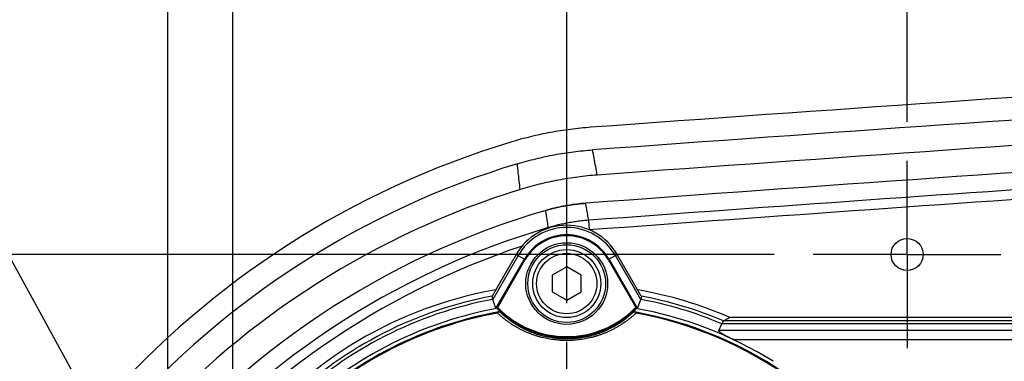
# Model space of a CAD drawing. Extents: x 0 to 3364, y 0 to 2376.
# Tile 13 of 83: x 905 to 1007, y 490 to 525. Entities that reach past the tile are written whole.
import ezdxf

# ---------------------------------------------------------------- set-up
doc = ezdxf.new("R2010")
doc.units = 0
doc.header["$LTSCALE"] = 185.02
doc.linetypes.add('CENTER', pattern=[0.6, 0.375, -0.075, 0.075, -0.075])
doc.layers.get('0').update_dxf_attribs({"linetype": 'CONTINUOUS'})
doc.layers.add('95_ALL_DIM', color=7, linetype='CONTINUOUS')
doc.layers.add('DEFAULT_1', color=7, linetype='CENTER')
doc.styles.get("Standard").update_dxf_attribs({"font": 'txt', "width": 0.8})
doc.dimstyles.new('DIMSTYLE_1', dxfattribs={"dimtxt": 12, "dimasz": 6, "dimexe": 0.18, "dimexo": 0.0625, "dimgap": 0.09, "dimtad": 1, "dimdec": 3, "dimtxsty": 'STANDARD', "dimblk": 'OPEN', "dimblk1": 'OPEN', "dimblk2": 'OPEN', "dimcen": 0.09, "dimazin": 3, "dimtp": 0.5, "dimtm": 0.5, "dimtfac": 1, "dimtdec": 3, "dimtofl": 0, "dimtmove": 0, "dimatfit": 3, "dimtolj": 1})
doc.dimstyles.new('DIMSTYLE_16', dxfattribs={"dimtxt": 12, "dimasz": 6, "dimexe": 0.18, "dimexo": 0.0625, "dimgap": 0.09, "dimtad": 1, "dimtih": 1, "dimtoh": 1, "dimdec": 3, "dimtxsty": 'STANDARD', "dimblk": 'OPEN', "dimblk1": 'OPEN', "dimblk2": 'OPEN', "dimcen": 0.09, "dimazin": 3, "dimtp": 0.1, "dimtm": 0.1, "dimtfac": 1, "dimtdec": 3, "dimtofl": 0, "dimtmove": 0, "dimatfit": 3, "dimtolj": 1})
doc.dimstyles.new('DIMSTYLE_3', dxfattribs={"dimtxt": 12, "dimasz": 6, "dimexe": 0.18, "dimexo": 0.0625, "dimgap": 0.09, "dimtad": 1, "dimdec": 3, "dimtxsty": 'STANDARD', "dimblk": 'OPEN', "dimblk1": 'OPEN', "dimblk2": 'OPEN', "dimcen": 0.09, "dimazin": 3, "dimtp": 0.2, "dimtm": 0.2, "dimtfac": 1, "dimtdec": 3, "dimtofl": 0, "dimtmove": 0, "dimatfit": 3, "dimtolj": 1})
doc.dimstyles.new('DIMSTYLE_4', dxfattribs={"dimtxt": 12, "dimasz": 6, "dimexe": 0.18, "dimexo": 0.0625, "dimgap": 0.09, "dimtad": 1, "dimdec": 3, "dimtxsty": 'STANDARD', "dimblk": 'OPEN', "dimblk1": 'OPEN', "dimblk2": 'OPEN', "dimcen": 0.09, "dimazin": 3, "dimtp": 0.3, "dimtm": 0.3, "dimtfac": 1, "dimtdec": 3, "dimtofl": 0, "dimtmove": 0, "dimatfit": 3, "dimtolj": 1})
doc.dimstyles.new('DIMSTYLE_9', dxfattribs={"dimtxt": 12, "dimasz": 6, "dimexe": 0.18, "dimexo": 0.0625, "dimgap": 0.09, "dimtad": 1, "dimdec": 1, "dimtxsty": 'STANDARD', "dimblk": 'OPEN', "dimblk1": 'OPEN', "dimblk2": 'OPEN', "dimcen": 0.09, "dimazin": 3, "dimtp": 0.2, "dimtm": 0.2, "dimtfac": 1, "dimtdec": 1, "dimtofl": 0, "dimtmove": 0, "dimatfit": 3, "dimtolj": 1})

# ---------------------------------------------------------------- blocks, each defined once
blk = doc.blocks.new('_OPEN')
at = {"color": 0, "linetype": 'BYBLOCK'}
for p, q in [((0, 0), (-1, 0.233)), ((-1, -0.233), (0, 0)), ((-1, 0), (0, 0))]:
    blk.add_line(p, q, dxfattribs=at)
blk = doc.blocks.new('*D23')
at = {"layer": '95_ALL_DIM', "color": 2, "linetype": 'CONTINUOUS'}
for p, q in [((920.68, 486.79), (920.68, 564.29)), ((927.34, 459.79), (927.34, 564.29)), ((920.68, 560.29), (890.42, 560.29)), ((890.42, 560.29), (924.01, 560.29)), ((947.34, 560.29), (924.01, 560.29)), ((927.34, 560.29), (947.34, 560.29))]:
    blk.add_line(p, q, dxfattribs=at)
at = {"layer": '95_ALL_DIM', "color": 2, "linetype": 'CONTINUOUS', "xscale": 6, "yscale": 6, "zscale": 6}
blk.add_blockref('_OPEN', (920.68, 560.29), dxfattribs=at)
at = {"layer": '95_ALL_DIM', "color": 2, "linetype": 'CONTINUOUS', "xscale": 6, "yscale": 6, "zscale": 6, "rotation": 180}
blk.add_blockref('_OPEN', (927.34, 560.29), dxfattribs=at)
at = {"layer": '95_ALL_DIM', "color": 2, "linetype": 'CONTINUOUS', "width": 0.8}
blk.add_text('6.7', height=12, dxfattribs=at).set_placement((890.42, 563.29))
blk = doc.blocks.new('*D25')
at = {"layer": '95_ALL_DIM', "color": 2, "linetype": 'CONTINUOUS'}
for p, q in [((920.68, 486.79), (920.68, 604.29)), ((961.68, 495.79), (961.68, 604.29)), ((920.68, 600.29), (941.18, 600.29)), ((961.68, 600.29), (941.18, 600.29))]:
    blk.add_line(p, q, dxfattribs=at)
at = {"layer": '95_ALL_DIM', "color": 2, "linetype": 'CONTINUOUS', "xscale": 6, "yscale": 6, "zscale": 6, "rotation": 180}
blk.add_blockref('_OPEN', (920.68, 600.29), dxfattribs=at)
at = {"layer": '95_ALL_DIM', "color": 2, "linetype": 'CONTINUOUS', "xscale": 6, "yscale": 6, "zscale": 6}
blk.add_blockref('_OPEN', (961.68, 600.29), dxfattribs=at)
at = {"layer": '95_ALL_DIM', "color": 2, "linetype": 'CONTINUOUS', "width": 0.8}
blk.add_text('41', height=12, dxfattribs=at).set_placement((932.31, 603.29))
blk = doc.blocks.new('*D26')
at = {"layer": '95_ALL_DIM', "color": 2, "linetype": 'CONTINUOUS'}
for p, q in [((961.68, 495.79), (961.68, 604.29)), ((996.68, 514.44), (996.68, 604.29)), ((961.68, 600.29), (979.18, 600.29)), ((996.68, 600.29), (979.18, 600.29))]:
    blk.add_line(p, q, dxfattribs=at)
at = {"layer": '95_ALL_DIM', "color": 2, "linetype": 'CONTINUOUS', "xscale": 6, "yscale": 6, "zscale": 6, "rotation": 180}
blk.add_blockref('_OPEN', (961.68, 600.29), dxfattribs=at)
at = {"layer": '95_ALL_DIM', "color": 2, "linetype": 'CONTINUOUS', "xscale": 6, "yscale": 6, "zscale": 6}
blk.add_blockref('_OPEN', (996.68, 600.29), dxfattribs=at)
at = {"layer": '95_ALL_DIM', "color": 2, "linetype": 'CONTINUOUS', "width": 0.8}
blk.add_text('35', height=12, dxfattribs=at).set_placement((970.27, 603.29))
blk = doc.blocks.new('*D27')
at = {"layer": '95_ALL_DIM', "color": 2, "linetype": 'CONTINUOUS'}
for p, q in [((996.68, 514.44), (996.68, 604.29)), ((1016.68, 514.44), (1016.68, 604.29)), ((996.68, 600.29), (976.68, 600.29)), ((976.68, 600.29), (1006.68, 600.29)), ((1036.68, 600.29), (1006.68, 600.29)), ((1016.68, 600.29), (1036.68, 600.29))]:
    blk.add_line(p, q, dxfattribs=at)
at = {"layer": '95_ALL_DIM', "color": 2, "linetype": 'CONTINUOUS', "xscale": 6, "yscale": 6, "zscale": 6}
blk.add_blockref('_OPEN', (996.68, 600.29), dxfattribs=at)
at = {"layer": '95_ALL_DIM', "color": 2, "linetype": 'CONTINUOUS', "xscale": 6, "yscale": 6, "zscale": 6, "rotation": 180}
blk.add_blockref('_OPEN', (1016.68, 600.29), dxfattribs=at)
at = {"layer": '95_ALL_DIM', "color": 2, "linetype": 'CONTINUOUS', "width": 0.8}
blk.add_text('20', height=12, dxfattribs=at).set_placement((997.3, 603.29))
blk = doc.blocks.new('*D28')
at = {"layer": '95_ALL_DIM', "color": 2, "linetype": 'CONTINUOUS'}
for p, q in [((983.03, 500.79), (819.93, 500.79)), ((823.93, 500.79), (823.93, 455.79)), ((823.93, 410.79), (823.93, 455.79)), ((983.03, 410.79), (819.93, 410.79))]:
    blk.add_line(p, q, dxfattribs=at)
at = {"layer": '95_ALL_DIM', "color": 2, "linetype": 'CONTINUOUS', "xscale": 6, "yscale": 6, "zscale": 6}
for p, rotation in [((823.93, 500.79), 90), ((823.93, 410.79), 270)]:
    blk.add_blockref('_OPEN', p, dxfattribs=dict(at, rotation=rotation))
at = {"layer": '95_ALL_DIM', "color": 2, "linetype": 'CONTINUOUS', "width": 0.8}
blk.add_text('90', height=12, rotation=90, dxfattribs=at).set_placement((820.93, 444.93))
blk = doc.blocks.new('*D30')
at = {"layer": '95_ALL_DIM', "color": 2, "linetype": 'CONTINUOUS'}
for p, q in [((961.68, 495.79), (961.68, 644.29)), ((1111.68, 515.79), (1111.68, 644.29)), ((961.68, 640.29), (1036.68, 640.29)), ((1111.68, 640.29), (1036.68, 640.29))]:
    blk.add_line(p, q, dxfattribs=at)
at = {"layer": '95_ALL_DIM', "color": 2, "linetype": 'CONTINUOUS', "xscale": 6, "yscale": 6, "zscale": 6, "rotation": 180}
blk.add_blockref('_OPEN', (961.68, 640.29), dxfattribs=at)
at = {"layer": '95_ALL_DIM', "color": 2, "linetype": 'CONTINUOUS', "xscale": 6, "yscale": 6, "zscale": 6}
blk.add_blockref('_OPEN', (1111.68, 640.29), dxfattribs=at)
at = {"layer": '95_ALL_DIM', "color": 2, "linetype": 'CONTINUOUS', "width": 0.8}
blk.add_text('150', height=12, dxfattribs=at).set_placement((1026.81, 643.29))
blk = doc.blocks.new('*D52')
at = {"layer": '95_ALL_DIM', "color": 2, "linetype": 'CONTINUOUS'}
for p, q in [((871.69, 560.29), (727.1, 560.29)), ((919.72, 472.55), (871.69, 560.29)), ((871.69, 560.29), (871.69, 560.29))]:
    blk.add_line(p, q, dxfattribs=at)
at = {"layer": '95_ALL_DIM', "color": 2, "linetype": 'CONTINUOUS', "xscale": 6, "yscale": 6, "zscale": 6, "rotation": 298.695923}
blk.add_blockref('_OPEN', (919.72, 472.55), dxfattribs=at)
at = {"layer": '95_ALL_DIM', "color": 2, "linetype": 'CONTINUOUS', "width": 0.8}
for s, p in [('depth 10', (787.1, 563.29)), ('2-M', (739.1, 563.29)), ('4', (767.9, 563.29))]:
    blk.add_text(s, height=12, dxfattribs=at).set_placement(p)

msp = doc.modelspace()

# ---------------------------------------------------------------- linework, layer by layer
at = {"color": 7, "linetype": 'CONTINUOUS'}
for p, q in [((964.0228, 503.3179), (963.9497, 504.31)), ((959.8101, 503.4925), (959.7916, 503.5556)), ((956.4877, 500.7928), (954.0124, 496.5053)), ((956.6832, 500.6799), (954.0723, 496.1577)), ((954.4096, 495.2371), (957.3348, 500.3037)), ((954.5145, 495.2277), (957.4175, 500.256)), ((956.4877, 500.7928), (957.4175, 500.256)), ((965.9503, 500.256), (966.88, 500.7928)), ((965.9503, 500.256), (968.8533, 495.2277)), ((966.033, 500.3037), (968.9582, 495.2371)), ((969.2954, 496.1577), (966.6845, 500.6799)), ((969.3554, 496.5053), (966.88, 500.7928)), ((961.6839, 499.5128), (960.1943, 498.6528)), ((963.1735, 498.6528), (961.6839, 499.5128)), ((960.1943, 498.6528), (960.1943, 496.9328)), ((963.1735, 496.9328), (963.1735, 498.6528)), ((954.4096, 495.2371), (954.0723, 496.1577)), ((960.1943, 496.9328), (961.6839, 496.0728)), ((961.6839, 496.0728), (963.1735, 496.9328)), ((968.9582, 495.2371), (969.2954, 496.1577)), ((1079.0249, 494.2928), (978.4693, 494.2928)), ((977.3248, 492.982), (977.6315, 493.6551)), ((1079.0268, 493.6551), (977.6315, 493.6551)), ((977.8151, 493.9488), (977.8169, 493.9498)), ((1078.9001, 493.9498), (977.8169, 493.9498)), ((1079.3954, 492.982), (977.3248, 492.982)), ((978.7862, 492.0423), (1080.0534, 492.0423))]:
    msp.add_line(p, q, dxfattribs=at)
msp.add_lwpolyline([(963.6321, 506.0664), (963.4139, 506.0492), (963.1813, 506.0281), (962.9489, 506.0043), (962.7168, 505.9778), (962.485, 505.9485), (962.2536, 505.9166), (962.0225, 505.882), (961.7919, 505.8446), (961.5617, 505.8046), (961.3321, 505.7619), (961.1029, 505.7165), (960.8743, 505.6684), (960.6462, 505.6177), (960.4188, 505.5643), (960.192, 505.5083), (959.9659, 505.4496), (959.7404, 505.3882), (959.5313, 505.3287)], dxfattribs=at)
for centre, radius in [((996.6839, 500.7928), 1.65), ((961.6839, 497.7928), 4.2096), ((961.6839, 497.7928), 4), ((961.6839, 497.7928), 3.5), ((961.6839, 497.7928), 3.1)]:
    msp.add_circle(centre, radius, dxfattribs=at)
for centre, radius, start, end in [((1692.6829, -9464.5111), 10004.9494, 93.34706644, 94.17571203), ((1692.6829, -9464.5111), 10002.6204, 93.34707035, 94.17569369), ((1692.6829, -9464.5111), 10000, 93.3475133, 94.17399979), ((1698.6295, -9466.8788), 9999.9928, 93.39048446, 94.21502893), ((982.3733, 425.0168), 91.2494, 106.841321, 138.592596), ((982.3733, 425.0168), 88.9204, 106.844753, 138.584785), ((1698.6295, -9466.8788), 9998.2178, 93.88555117, 94.21395328), ((982.3733, 425.0168), 86.3, 107.169744, 137.815797), ((1698.6295, -9466.8788), 9997.2184, 93.8820907, 94.21390016), ((982.937, 424.6629), 83.9928, 106.180425, 141.205924), ((982.937, 424.6629), 82.2178, 106.350504, 140.894373), ((961.6839, 497.7928), 6, 30, 150), ((961.6839, 497.7928), 5.7743, 30, 150), ((961.6839, 497.7928), 5.0219, 30, 150), ((961.6839, 497.7928), 4.9264, 30, 150), ((982.937, 424.6629), 81.2184, 108.551093, 140.894376), ((961.6839, 455.7928), 42, 100.005201, 132.754899), ((961.6839, 455.7928), 41.4258, 100.674754, 133.472677), ((961.6839, 455.7928), 41.0875, 100.681229, 133.472677), ((961.6839, 455.7928), 42, 66.443536, 79.994799), ((961.6839, 455.7928), 41.0875, 67.158973, 79.318771), ((961.6839, 455.7928), 41.4258, 67.0828, 79.325246), ((961.6839, 455.7928), 40.0814, 100.088675, 133.203387), ((961.6839, 502.2364), 10.0017, 224.504125, 315.495875), ((961.6839, 502.2364), 9.9017, 224.83972, 315.160284), ((961.6839, 455.7928), 40.0814, 58.024479, 79.911324), ((961.6839, 455.7928), 39.6995, 100.12096, 133.708419), ((961.6839, 455.7928), 39.6085, 100.36247, 133.708419), ((961.6839, 455.7928), 39.6995, 53.972263, 79.87904), ((961.6839, 455.7928), 39.6085, 53.970498, 79.637552)]:
    msp.add_arc(centre, radius, start, end, dxfattribs=at)
for points, knots in [([(964.1682, 513.8795), (963.8196, 513.8541), (963.123, 513.7935), (962.0811, 513.6739), (961.0428, 513.5255), (960.0091, 513.3485), (958.9806, 513.143), (957.9582, 512.9091), (956.9428, 512.6471), (956.2709, 512.4538), (955.9363, 512.3526)], [0, 0, 0, 0, 0.12499866, 0.25001411, 0.37500215, 0.50000908, 0.62501816, 0.75000558, 0.87501276, 1, 1, 1, 1]), ([(956.606, 510.1219), (956.9203, 510.2171), (957.5517, 510.3987), (958.5059, 510.645), (959.4665, 510.8647), (960.4329, 511.0579), (961.4042, 511.2242), (962.3798, 511.3637), (963.3589, 511.4761), (964.0134, 511.533), (964.341, 511.5569)], [0, 0, 0, 0, 0.12498744, 0.24999478, 0.37498213, 0.49999111, 0.624998, 0.74998596, 0.87500139, 1, 1, 1, 1]), ([(964.8267, 508.965), (964.772, 509.2544), (964.6633, 509.8317), (964.5014, 510.6957), (964.3943, 511.2703), (964.341, 511.5569)], [0, 0, 0, 0, 0.33503112, 0.66836388, 1, 1, 1, 1]), ([(956.8972, 507.4708), (956.8651, 507.767), (956.8008, 508.3578), (956.7037, 509.2415), (956.6386, 509.829), (956.606, 510.1219)], [0, 0, 0, 0, 0.33517509, 0.66850448, 1, 1, 1, 1]), ([(964.8267, 508.965), (964.4907, 508.9405), (963.8192, 508.8819), (962.8151, 508.7655), (961.8146, 508.6207), (960.8187, 508.4476), (959.828, 508.2464), (958.8435, 508.0171), (957.8658, 507.76), (957.2191, 507.5702), (956.8972, 507.4708)], [0, 0, 0, 0, 0.12499641, 0.25000899, 0.37499441, 0.49999992, 0.62500542, 0.74999085, 0.87500348, 1, 1, 1, 1]), ([(959.7916, 503.5556), (959.7626, 503.7534), (959.7046, 504.1481), (959.6178, 504.7391), (959.5601, 505.1324), (959.5313, 505.3286)], [0, 0, 0, 0, 0.33456523, 0.66789809, 1, 1, 1, 1]), ([(959.8506, 505.4184), (959.9357, 505.4416), (960.2131, 505.5151), (960.6852, 505.6295), (961.2688, 505.7525), (961.8557, 505.8581), (962.4456, 505.9462), (962.928, 506.0035), (963.2136, 506.0312), (963.3014, 506.0392)], [0, 0, 0, 0, 0.07538535, 0.24523853, 0.41509133, 0.58494387, 0.75479664, 0.92464994, 1, 1, 1, 1]), ([(963.9497, 504.31), (963.9141, 504.5058), (963.8432, 504.8968), (963.7374, 505.4822), (963.6671, 505.8718), (963.6321, 506.0663)], [0, 0, 0, 0, 0.33453811, 0.66787127, 1, 1, 1, 1]), ([(963.9497, 504.31), (963.7487, 504.2951), (963.347, 504.2594), (962.7463, 504.1876), (962.1481, 504.0977), (961.5529, 503.9897), (960.9613, 503.8638), (960.3737, 503.72), (959.9851, 503.6124), (959.7916, 503.5556)], [0, 0, 0, 0, 0.14285758, 0.28571486, 0.42857174, 0.57142843, 0.71428531, 0.8571426, 1, 1, 1, 1]), ([(954.0104, 496.5017), (954.006, 496.4927), (954.0008, 496.4697), (954.001, 496.4296), (954.008, 496.3792), (954.0218, 496.3184), (954.0424, 496.2468), (954.0591, 496.1957), (954.0685, 496.1684)], [0, 0, 0, 0, 0.08722291, 0.20217378, 0.34929337, 0.53067219, 0.74737287, 1, 1, 1, 1]), ([(954.0685, 496.1684), (954.0689, 496.1672), (954.0698, 496.1648), (954.071, 496.1612), (954.0719, 496.1589), (954.0723, 496.1577)], [0, 0, 0, 0, 0.33342285, 0.6667507, 1, 1, 1, 1]), ([(969.2992, 496.1684), (969.2988, 496.1672), (969.298, 496.1648), (969.2967, 496.1612), (969.2959, 496.1589), (969.2954, 496.1577)], [0, 0, 0, 0, 0.33342285, 0.6667507, 1, 1, 1, 1]), ([(969.3573, 496.5017), (969.3617, 496.4927), (969.367, 496.4697), (969.3668, 496.4296), (969.3598, 496.3792), (969.3459, 496.3184), (969.3254, 496.2468), (969.3086, 496.1957), (969.2992, 496.1684)], [0, 0, 0, 0, 0.08722291, 0.20217378, 0.34929337, 0.53067219, 0.74737287, 1, 1, 1, 1]), ([(954.5145, 495.2277), (954.5081, 495.2266), (954.4961, 495.2247), (954.479, 495.2228), (954.4639, 495.2219), (954.4507, 495.222), (954.4394, 495.2228), (954.43, 495.2243), (954.4224, 495.2265), (954.4164, 495.2293), (954.412, 495.2327), (954.4101, 495.2356), (954.4096, 495.2371)], [0, 0, 0, 0, 0.17575661, 0.33219028, 0.46902853, 0.58924934, 0.69238252, 0.7785779, 0.8494953, 0.90839781, 0.95752926, 1, 1, 1, 1]), ([(954.5507, 495.2255), (954.5499, 495.2266), (954.5542, 495.2288), (954.558, 495.2304), (954.5648, 495.2327), (954.5731, 495.2351), (954.5835, 495.2379), (954.596, 495.2409), (954.6104, 495.2442), (954.6266, 495.2476), (954.6443, 495.251), (954.6565, 495.2533), (954.6627, 495.2544)], [0, 0, 0, 0, 0.03302072, 0.07418992, 0.13185965, 0.20672735, 0.29922768, 0.40965384, 0.53726105, 0.67998627, 0.83581348, 1, 1, 1, 1]), ([(954.7672, 494.9179), (954.7427, 494.9513), (954.6938, 495.0188), (954.6216, 495.1213), (954.5742, 495.1906), (954.5507, 495.2255)], [0, 0, 0, 0, 0.33076846, 0.66410148, 1, 1, 1, 1]), ([(968.8171, 495.2255), (968.7936, 495.1906), (968.7462, 495.1213), (968.674, 495.0188), (968.6251, 494.9513), (968.6005, 494.9179)], [0, 0, 0, 0, 0.33589863, 0.66923166, 1, 1, 1, 1]), ([(968.705, 495.2544), (968.7113, 495.2533), (968.7235, 495.251), (968.7412, 495.2476), (968.7574, 495.2442), (968.7718, 495.2409), (968.7842, 495.2379), (968.7947, 495.2351), (968.803, 495.2327), (968.8097, 495.2304), (968.8136, 495.2288), (968.8178, 495.2266), (968.8171, 495.2255)], [0, 0, 0, 0, 0.16418652, 0.32001373, 0.46273895, 0.59034616, 0.70077232, 0.79327265, 0.86814035, 0.92581008, 0.96697928, 1, 1, 1, 1]), ([(968.9582, 495.2371), (968.9576, 495.2356), (968.9558, 495.2327), (968.9514, 495.2293), (968.9454, 495.2265), (968.9378, 495.2243), (968.9284, 495.2228), (968.917, 495.222), (968.9038, 495.2219), (968.8887, 495.2228), (968.8717, 495.2247), (968.8596, 495.2266), (968.8533, 495.2277)], [0, 0, 0, 0, 0.04247259, 0.09160801, 0.15051723, 0.22144423, 0.30765078, 0.41079305, 0.53101676, 0.66784892, 0.82426736, 1, 1, 1, 1]), ([(954.7076, 494.8745), (954.6973, 494.871), (954.6764, 494.8617), (954.6463, 494.8426), (954.6164, 494.8182), (954.587, 494.7889), (954.5685, 494.7669), (954.5593, 494.7552)], [0, 0, 0, 0, 0.1699609, 0.35405355, 0.55352811, 0.76885886, 1, 1, 1, 1]), ([(968.8084, 494.7552), (968.7202, 494.6723), (968.5423, 494.511), (968.2697, 494.2804), (967.994, 494.0629), (967.7155, 493.8579), (967.4342, 493.6647), (967.1502, 493.483), (966.8637, 493.3125), (966.5748, 493.1527), (966.2835, 493.0033), (965.9899, 492.8642), (965.6939, 492.7351), (965.3956, 492.6157), (965.0949, 492.506), (964.7921, 492.406), (964.4873, 492.3155), (964.1806, 492.2346), (963.8723, 492.1632), (963.5626, 492.1013), (963.2516, 492.049), (962.9394, 492.0061), (962.6263, 491.9728), (962.3124, 491.949), (961.9982, 491.9347), (961.6839, 491.9299), (961.3696, 491.9347), (961.0554, 491.949), (960.7415, 491.9728), (960.4284, 492.0061), (960.1162, 492.049), (959.8052, 492.1013), (959.4955, 492.1632), (959.1872, 492.2346), (958.8806, 492.3155), (958.5757, 492.406), (958.2729, 492.506), (957.9722, 492.6157), (957.6739, 492.7351), (957.3779, 492.8642), (957.0843, 493.0033), (956.793, 493.1527), (956.5041, 493.3125), (956.2176, 493.483), (955.9336, 493.6647), (955.6523, 493.8579), (955.3738, 494.0629), (955.0981, 494.2804), (954.8254, 494.511), (954.6476, 494.6723), (954.5593, 494.7552)], [0, 0, 0, 0, 0.02314453, 0.04588987, 0.06823996, 0.0902448, 0.1119795, 0.13345102, 0.15467318, 0.17569509, 0.1965424, 0.21723208, 0.2377905, 0.25825085, 0.27863447, 0.29894938, 0.31920206, 0.33940152, 0.35955626, 0.37967378, 0.3997618, 0.41983036, 0.43989049, 0.45994503, 0.47998343, 0.50000126, 0.52001836, 0.54005536, 0.56010897, 0.58016875, 0.60023714, 0.62032488, 0.64044192, 0.66059609, 0.68079541, 0.70104845, 0.72136365, 0.7417477, 0.76220923, 0.78276869, 0.80345825, 0.82430508, 0.845327, 0.86654859, 0.88802001, 0.90975548, 0.93176047, 0.95410979, 0.97685431, 1, 1, 1, 1]), ([(954.7076, 494.8745), (954.713, 494.8763), (954.7234, 494.88), (954.7378, 494.8859), (954.7501, 494.892), (954.7599, 494.8981), (954.7667, 494.9043), (954.7703, 494.9114), (954.7685, 494.9161), (954.7672, 494.9179)], [0, 0, 0, 0, 0.21214989, 0.40701552, 0.57837514, 0.72156468, 0.83331414, 0.91798785, 1, 1, 1, 1]), ([(968.6005, 494.9179), (968.5161, 494.8346), (968.3456, 494.6723), (968.0832, 494.4403), (967.8172, 494.2216), (967.5483, 494.0159), (967.2763, 493.8223), (967.0016, 493.6404), (966.7241, 493.4698), (966.4441, 493.3102), (966.1616, 493.1611), (965.8767, 493.0223), (965.5894, 492.8936), (965.2996, 492.7747), (965.0075, 492.6655), (964.713, 492.5659), (964.4164, 492.4758), (964.1179, 492.3953), (963.8177, 492.3242), (963.5159, 492.2627), (963.2128, 492.2106), (962.9085, 492.1679), (962.6031, 492.1348), (962.297, 492.1111), (961.9905, 492.0968), (961.6839, 492.0921), (961.3773, 492.0968), (961.0708, 492.1111), (960.7647, 492.1348), (960.4593, 492.1679), (960.155, 492.2106), (959.8519, 492.2627), (959.5501, 492.3242), (959.2499, 492.3953), (958.9514, 492.4758), (958.6548, 492.5659), (958.3603, 492.6655), (958.0682, 492.7747), (957.7784, 492.8936), (957.4911, 493.0223), (957.2061, 493.1611), (956.9237, 493.3102), (956.6437, 493.4698), (956.3662, 493.6404), (956.0914, 493.8223), (955.8195, 494.0159), (955.5505, 494.2216), (955.2845, 494.4403), (955.0222, 494.6723), (954.8516, 494.8346), (954.7672, 494.9179)], [0, 0, 0, 0, 0.02321537, 0.0460788, 0.06853657, 0.09061056, 0.11236273, 0.13386249, 0.1551034, 0.17611355, 0.19694673, 0.2176174, 0.23814722, 0.25856855, 0.27891334, 0.29919315, 0.31941279, 0.33958098, 0.35970701, 0.37979798, 0.39986156, 0.41990636, 0.43994405, 0.45997982, 0.48000293, 0.50000152, 0.51999962, 0.54002137, 0.56005617, 0.58009351, 0.60013812, 0.62020142, 0.64029184, 0.66041726, 0.68058555, 0.70080562, 0.72108556, 0.74143091, 0.76185367, 0.78238393, 0.80305418, 0.82388697, 0.84489692, 0.86613773, 0.88763734, 0.90939028, 0.93146391, 0.95392106, 0.97678487, 1, 1, 1, 1]), ([(968.6602, 494.8745), (968.6547, 494.8763), (968.6444, 494.88), (968.63, 494.8859), (968.6176, 494.892), (968.6079, 494.8981), (968.6011, 494.9043), (968.5975, 494.9114), (968.5992, 494.9161), (968.6005, 494.9179)], [0, 0, 0, 0, 0.21214983, 0.40701543, 0.57837506, 0.72156464, 0.83331414, 0.91798782, 1, 1, 1, 1]), ([(968.6602, 494.8745), (968.6705, 494.871), (968.6914, 494.8617), (968.7215, 494.8426), (968.7514, 494.8182), (968.7808, 494.7889), (968.7993, 494.7669), (968.8085, 494.7552)], [0, 0, 0, 0, 0.16996097, 0.35405368, 0.5535283, 0.76885913, 1, 1, 1, 1]), ([(978.4693, 494.2928), (978.3961, 494.2539), (978.2505, 494.1769), (978.0331, 494.0625), (977.8887, 493.9872), (977.8169, 493.9498)], [0, 0, 0, 0, 0.33718945, 0.67051519, 1, 1, 1, 1]), ([(977.8151, 493.9488), (977.8064, 493.9435), (977.7885, 493.9275), (977.7627, 493.8956), (977.7341, 493.8524), (977.7027, 493.7979), (977.6685, 493.7321), (977.6452, 493.6842), (977.6331, 493.6584)], [0, 0, 0, 0, 0.088476, 0.20634669, 0.35582301, 0.53778909, 0.75252682, 1, 1, 1, 1]), ([(978.7862, 492.0423), (978.7175, 492.0747), (978.5888, 492.1362), (978.408, 492.2254), (978.2491, 492.3061), (978.1085, 492.3797), (977.9838, 492.4473), (977.8733, 492.5094), (977.7757, 492.5665), (977.6898, 492.6191), (977.6147, 492.6676), (977.5501, 492.7117), (977.4958, 492.7515), (977.4509, 492.7871), (977.4144, 492.8188), (977.385, 492.8472), (977.3618, 492.8729), (977.3442, 492.896), (977.3317, 492.9167), (977.3238, 492.9353), (977.3199, 492.9523), (977.3199, 492.9679), (977.3228, 492.9776), (977.3248, 492.982)], [0, 0, 0, 0, 0.12823057, 0.24095297, 0.340516, 0.42929036, 0.5089202, 0.58003163, 0.64340594, 0.69991042, 0.75025179, 0.79428494, 0.83200055, 0.86398033, 0.89092808, 0.91369829, 0.93304931, 0.94927538, 0.96269571, 0.97380175, 0.9833123, 0.99185486, 1, 1, 1, 1])]:
    msp.add_open_spline(points, degree=3, knots=knots, dxfattribs=at)
for points in [[(959.5313, 505.3286), (959.6375, 505.3594), (959.7439, 505.3894), (959.8506, 505.4184)], [(963.3014, 506.0392), (963.4115, 506.0491), (963.5218, 506.0582), (963.6321, 506.0663)], [(954.0104, 496.5017), (954.011, 496.5029), (954.0117, 496.5041), (954.0124, 496.5053)], [(969.3573, 496.5017), (969.3567, 496.5029), (969.3561, 496.5041), (969.3554, 496.5053)], [(977.6331, 493.6584), (977.6325, 493.6573), (977.632, 493.6562), (977.6315, 493.6551)]]:
    msp.add_open_spline(points, degree=3, dxfattribs=at)
at = {"layer": 'DEFAULT_1', "color": 7, "linetype": 'CENTER'}
for p, q in [((996.6839, 500.7928), (996.6839, 510.4428)), ((996.6839, 500.7928), (987.0339, 500.7928)), ((996.6839, 500.7928), (996.6839, 491.1428)), ((996.6839, 500.7928), (1006.3339, 500.7928)), ((961.6839, 455.7928), (961.6839, 491.7928))]:
    msp.add_line(p, q, dxfattribs=at)

# ---------------------------------------------------------------- dimensions: what is measured, and where the dimension line sits
at = {"layer": '95_ALL_DIM', "color": 2, "linetype": 'CONTINUOUS'}
for base, p1, p2, dimstyle, picture, middle in [((1111.6839, 640.2928), (961.6839, 495.7928), (1111.6839, 515.7928), 'DIMSTYLE_1', '*D30', (1041.2102, 649.2928)), ((961.6839, 600.2928), (920.6839, 486.7928), (961.6839, 495.7928), 'DIMSTYLE_4', '*D25', (941.9112, 609.2928)), ((996.6839, 600.2928), (961.6839, 495.7928), (996.6839, 514.4428), 'DIMSTYLE_4', '*D26', (979.8692, 609.2928)), ((1016.6839, 600.2928), (996.6839, 514.4428), (1016.6839, 514.4428), 'DIMSTYLE_3', '*D27', (1006.896, 609.2928)), ((927.3369, 560.2928), (920.6839, 486.7928), (927.3369, 459.7928), 'DIMSTYLE_9', '*D23', (904.8182, 569.2928))]:
    dim = msp.add_linear_dim(base=base, p1=p1, p2=p2, dimstyle=dimstyle, dxfattribs=at)
    dim.commit()
    dim.dimension.update_dxf_attribs({"geometry": picture, "text_midpoint": middle, "dimtype": 160})
dim = msp.add_diameter_dim_2p(p1=(919.7236, 472.5471), p2=(921.6442, 469.0384), text='2-M<> depth 10', dimstyle='DIMSTYLE_16', dxfattribs=at)
dim.commit()
dim.dimension.update_dxf_attribs({"geometry": '*D52', "text_midpoint": (801.497, 569.2928), "dimtype": 163})
dim = msp.add_linear_dim(base=(823.9345, 410.7928), p1=(983.0339, 500.7928), p2=(983.0339, 410.7928), angle=270, dimstyle='DIMSTYLE_4', dxfattribs=at)
dim.commit()
dim.dimension.update_dxf_attribs({"geometry": '*D28', "text_midpoint": (814.9345, 454.5269), "dimtype": 160})

doc.saveas('drawing.dxf')
